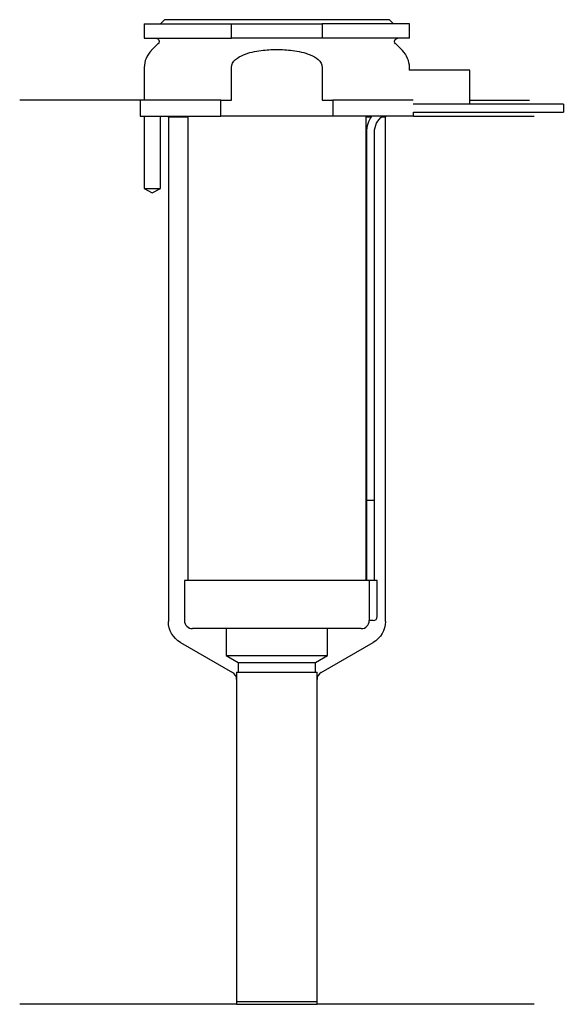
# Model space of a CAD drawing. Header units: millimetres. Extents: x 26 to 93, y 162 to 284.
import ezdxf

# ---------------------------------------------------------------- set-up
doc = ezdxf.new("R2010")
doc.units = ezdxf.units.MM
for name, color, linetype in [('201', 7, 'Continuous'), ('30', 7, 'Continuous'), ('32', 7, 'Continuous')]:
    doc.layers.add(name, color=color, linetype=linetype)

msp = doc.modelspace()

# ---------------------------------------------------------------- linework, layer by layer
at = {"layer": '201', "color": 113}
for p, q in [((40.53, 274.31), (25.53, 274.31)), ((40.53, 274.31), (40.53, 272.31)), ((81.53, 274.31), (88.96, 274.31)), ((41.03, 272.31), (41.03, 263.31)), ((43.03, 263.31), (43.03, 272.31)), ((43.93, 272.31), (44.03, 272.21)), ((44.03, 272.21), (46.43, 272.21)), ((44.03, 272.21), (44.03, 209.39)), ((68.63, 272.21), (69.24, 272.21)), ((70.55, 272.21), (71.03, 272.21)), ((71.03, 272.21), (71.13, 272.31)), ((71.03, 209.39), (71.03, 272.21)), ((74.53, 272.31), (89.53, 272.31)), ((41.03, 263.31), (42.03, 262.74)), ((42.03, 262.74), (43.03, 263.31)), ((45.53, 206.79), (52.02, 203.04)), ((63.03, 203.04), (69.53, 206.79)), ((52.52, 202.17), (52.52, 161.75)), ((62.53, 161.75), (62.53, 202.17)), ((52.52, 161.75), (25.53, 161.75)), ((52.52, 161.75), (62.53, 161.75)), ((89.53, 161.75), (62.53, 161.75))]:
    msp.add_line(p, q, dxfattribs=at)
at = {"layer": '201', "color": 113, "extrusion": (0, 0, -1)}
for centre, start, end in [((-47.03, 209.39), 300, 360), ((-68.03, 209.39), 180, 240)]:
    msp.add_arc(centre, 3, start, end, dxfattribs=at)
at = {"layer": '201', "color": 113}
for centre, start, end in [((51.52, 202.17), 0, 60), ((63.53, 202.17), 120, 180)]:
    msp.add_arc(centre, 1, start, end, dxfattribs=at)
at = {"layer": '30', "color": 113}
for p, q in [((41.03, 283.81), (41.03, 282.01)), ((41.03, 283.81), (51.87, 283.81)), ((43.53, 284.31), (43.03, 283.81)), ((71.53, 284.31), (43.53, 284.31)), ((51.87, 282.01), (51.87, 283.81)), ((51.87, 283.81), (63.18, 283.81)), ((63.18, 283.81), (63.18, 282.01)), ((74.03, 283.81), (63.18, 283.81)), ((72.03, 283.81), (71.53, 284.31)), ((74.03, 282.01), (74.03, 283.81)), ((41.03, 282.01), (51.87, 282.01)), ((63.18, 282.01), (51.87, 282.01)), ((74.03, 282.01), (63.18, 282.01)), ((42.76, 281.33), (41.9, 280.48)), ((73.15, 280.48), (72.29, 281.33)), ((41.03, 278.35), (41.03, 274.31)), ((51.87, 274.31), (51.87, 278.35)), ((63.18, 278.35), (63.18, 274.31)), ((74.03, 278.01), (74.03, 278.35)), ((41.03, 275.31), (41.03, 274.31)), ((40.53, 274.31), (40.53, 272.31)), ((50.54, 274.31), (40.53, 274.31)), ((50.54, 274.31), (51.87, 274.31)), ((50.54, 272.31), (50.54, 274.31)), ((63.18, 274.31), (64.51, 274.31)), ((74.48, 274.31), (64.51, 274.31)), ((64.51, 274.31), (64.51, 272.31)), ((93.18, 273.81), (81.53, 273.81)), ((93.18, 273.81), (93.18, 272.81)), ((40.53, 272.31), (50.54, 272.31)), ((41.03, 272.31), (41.03, 263.31)), ((43.03, 263.31), (43.03, 272.31)), ((46.43, 272.31), (46.43, 214.51)), ((64.51, 272.31), (50.54, 272.31)), ((74.53, 272.31), (64.51, 272.31)), ((68.63, 214.51), (68.63, 272.31)), ((74.53, 272.31), (74.53, 272.81)), ((74.53, 272.81), (93.18, 272.81)), ((68.68, 270.31), (68.68, 224.51)), ((69.68, 224.51), (69.68, 270.31)), ((41.03, 263.31), (43.03, 263.31)), ((68.68, 224.51), (68.68, 214.51)), ((68.68, 224.51), (69.68, 224.51)), ((68.68, 224.51), (69.68, 224.51)), ((69.68, 214.51), (69.68, 224.51)), ((69, 214.51), (46.03, 214.51)), ((46.03, 214.51), (46.03, 209.51)), ((70.03, 214.51), (69, 214.51)), ((69, 214.51), (69, 210.01)), ((70.03, 210.01), (70.03, 214.51)), ((68.03, 208.51), (47.03, 208.51)), ((51.23, 208.51), (51.23, 205.18)), ((63.83, 205.18), (63.83, 208.51)), ((69.53, 209.51), (69.02, 209.51)), ((51.23, 205.18), (52.72, 204.31)), ((51.23, 205.18), (63.83, 205.18)), ((62.33, 204.31), (63.83, 205.18)), ((52.72, 204.31), (62.33, 204.31)), ((52.72, 204.31), (52.72, 203.11)), ((62.33, 203.11), (62.33, 204.31)), ((52.52, 203.11), (52.52, 162.11)), ((52.52, 203.11), (62.53, 203.11)), ((62.53, 162.11), (62.53, 203.11)), ((52.52, 162.11), (62.53, 162.11))]:
    msp.add_line(p, q, dxfattribs=at)
at = {"layer": '30', "color": 113, "extrusion": (0, 0, -1)}
for centre, radius, start, end in [((-42.48, 281.61), 0.4, 90, 225), ((-72.58, 281.61), 0.4, -45, 90), ((-72.18, 270.31), 2.5, 0, 53.1295)]:
    msp.add_arc(centre, radius, start, end, dxfattribs=at)
at = {"layer": '30', "color": 113}
for centre, radius, start, end in [((44.03, 278.35), 3, 135, 180), ((71.03, 278.35), 3, 0, 45), ((72.18, 270.31), 3.5, 145.1489, 180), ((69.53, 210.01), 0.5, -90, 0), ((47.03, 209.51), 1, 180, 270), ((68.03, 209.51), 1, -90, 0)]:
    msp.add_arc(centre, radius, start, end, dxfattribs=at)
for points, knots in [([(51.87, 278.35), (51.87, 278.74), (52.1, 279.1), (52.67, 279.61), (53.02, 279.79), (54.07, 280.23), (54.83, 280.38), (55.58, 280.48)], [0, 0, 0, 0, 0.25, 0.25, 0.5, 0.5, 1, 1, 1, 1]), ([(55.58, 280.48), (56.22, 280.56), (56.87, 280.6), (57.84, 280.6), (58.17, 280.59), (58.82, 280.55), (59.15, 280.52), (59.47, 280.48)], [0, 0, 0, 0, 0.5, 0.5, 0.75, 0.75, 1, 1, 1, 1]), ([(59.47, 280.48), (60.22, 280.38), (60.98, 280.23), (62.04, 279.79), (62.38, 279.61), (62.95, 279.09), (63.18, 278.74), (63.18, 278.35)], [0, 0, 0, 0, 0.5, 0.5, 0.75, 0.75, 1, 1, 1, 1]), ([(69, 210.01), (69, 209.96), (69, 209.9), (69, 209.8), (69, 209.75), (69, 209.66), (69.01, 209.62), (69.01, 209.56), (69.01, 209.54), (69.02, 209.53), (69.02, 209.52), (69.02, 209.51)], [0, 0, 0, 0, 0.208381, 0.208381, 0.416996, 0.416996, 0.625825, 0.625825, 0.83609, 0.83609, 1, 1, 1, 1])]:
    msp.add_open_spline(points, degree=3, knots=knots, dxfattribs=at)
at = {"layer": '32', "color": 113}
for p, q in [((81.53, 278.01), (73.98, 278.01)), ((81.53, 273.81), (81.53, 278.01)), ((81.53, 273.81), (74.48, 273.81))]:
    msp.add_line(p, q, dxfattribs=at)

doc.saveas('drawing.dxf')
